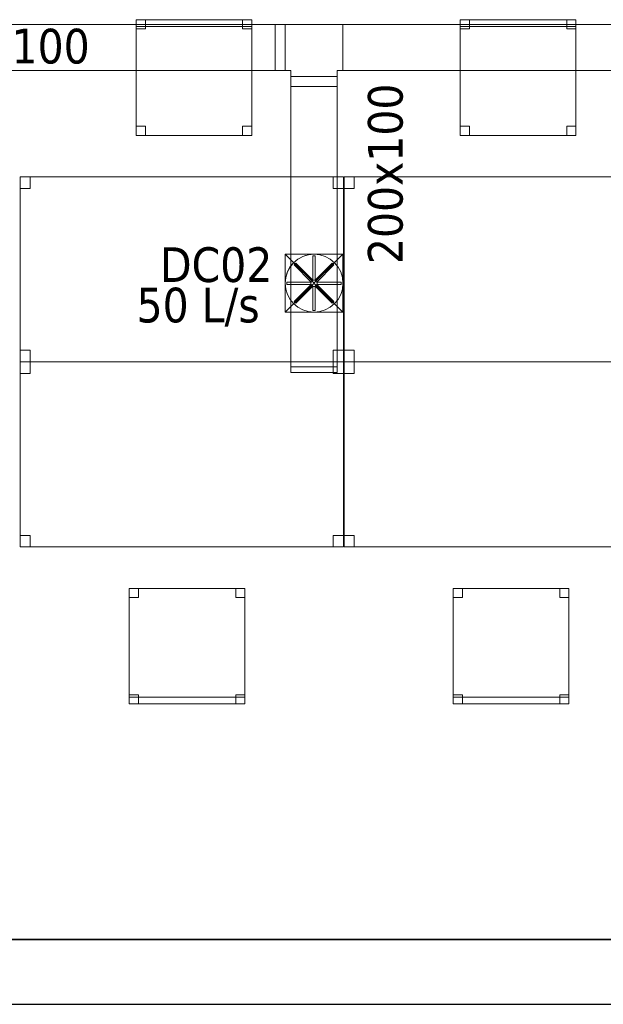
# Model space of a CAD drawing. Header units: metres. Extents: x 397.7 to 427.5, y 12.7 to 28.4.
# Tile 2 of 142: x 401.8 to 404.3, y 12.8 to 17.1. Entities that reach past the tile are written whole.
import ezdxf

# ---------------------------------------------------------------- set-up
doc = ezdxf.new("R2010")
doc.units = ezdxf.units.M
doc.layers.add('01_SUELOS', color=7, linetype='Continuous', lineweight=25, true_color=0x007f00)
for name, color, linetype, lineweight in [('02_MOBILIARIO', 7, 'Continuous', 18), ('A-DETL-____-MBND', 7, 'Continuous', 18), ('A-DETL-GENF-OTLN', 7, 'Continuous', 18), ('A-WALL-____-MCUT', 7, 'Continuous', 25), ('A-WALL-____-OTLN', 7, 'Continuous', 25), ('M-HVAC-CDFF-IDEN', 7, 'Continuous', 30), ('M-HVAC-DUCT-IDEN', 7, 'Continuous', 30), ('M-HVAC-DUCT-OTLN', 7, 'Continuous', 18)]:
    doc.layers.add(name, color=color, linetype=linetype, lineweight=lineweight)
doc.styles.add('Tahoma_2', font='tahoma.ttf', dxfattribs={"height": 0.15})

# ---------------------------------------------------------------- blocks, each defined once
blk = doc.blocks.new('Family - Mur P2-152758-05_CLI_AIRE_P2')
at = {"layer": 'A-WALL-____-MCUT', "color": 253, "true_color": 0xaaaaaa}
for p, q in [((25.4738, 0.28), (0.0555, 0.28)), ((0, 0), (25.4158, 0))]:
    blk.add_line(p, q, dxfattribs=at)
at = {"layer": 'A-WALL-____-OTLN', "color": 253, "true_color": 0xaaaaaa}
for p, q in [((25.4738, 0.28), (0.0555, 0.28)), ((0, 0), (25.4158, 0))]:
    blk.add_line(p, q, dxfattribs=at)
at = {"layer": 'A-WALL-____-OTLN', "color": 253, "lineweight": 18, "true_color": 0xaaaaaa}
blk.add_line((0, 0), (25.4158, 0), dxfattribs=at)
blk = doc.blocks.new('Family - Taula 140X80_P2-152765-05_CLI_AIRE_P2')
at = {"layer": 'A-DETL-____-MBND', "color": 253, "true_color": 0xaaaaaa}
for p, q in [((0, 0.7501), (0, 0.8001)), ((0, 0.8001), (0.0437, 0.8001)), ((0.0437, 0.8001), (0, 0.8001)), ((0, 0.8001), (0, 0.7501)), ((0, 0), (0, 0.8001)), ((0, 0.8001), (1.3973, 0.8001)), ((1.3973, 0.8001), (0, 0.8001)), ((0, 0.8001), (0, 0)), ((0.0437, 0.8001), (0.0437, 0.7501)), ((0.0437, 0.7501), (0.0437, 0.8001)), ((1.3536, 0.7501), (1.3536, 0.8001)), ((1.3536, 0.8001), (1.3973, 0.8001)), ((1.3973, 0.8001), (1.3536, 0.8001)), ((1.3536, 0.8001), (1.3536, 0.7501)), ((1.3973, 0.8001), (1.3973, 0)), ((1.3973, 0), (1.3973, 0.8001)), ((1.3973, 0.8001), (1.3973, 0.7501)), ((1.3973, 0.7501), (1.3973, 0.8001)), ((0.0437, 0.7501), (0, 0.7501)), ((0, 0.7501), (0.0437, 0.7501)), ((1.3973, 0.7501), (1.3536, 0.7501)), ((1.3536, 0.7501), (1.3973, 0.7501)), ((0, 0), (0, 0.05)), ((0, 0.05), (0.0437, 0.05)), ((0.0437, 0.05), (0, 0.05)), ((0, 0.05), (0, 0)), ((0.0437, 0.05), (0.0437, 0)), ((0.0437, 0), (0.0437, 0.05)), ((1.3536, 0), (1.3536, 0.05)), ((1.3536, 0.05), (1.3973, 0.05)), ((1.3973, 0.05), (1.3536, 0.05)), ((1.3536, 0.05), (1.3536, 0)), ((1.3973, 0.05), (1.3973, 0)), ((1.3973, 0), (1.3973, 0.05)), ((0.0437, 0), (0, 0)), ((0, 0), (0.0437, 0)), ((1.3973, 0), (0, 0)), ((0, 0), (1.3973, 0)), ((1.3973, 0), (1.3536, 0)), ((1.3536, 0), (1.3973, 0))]:
    blk.add_line(p, q, dxfattribs=at)
blk = doc.blocks.new('Family - LONDR55-XX_ZZ-ARQ-CAA-M3D-Londres55-152793-05_CLI_AIRE_P2')
at = {"layer": '01_SUELOS', "color": 9, "true_color": 0xaad4aa}
for p, q in [((0, 0), (25.4191, 0)), ((25.4191, 0), (0, 0))]:
    blk.add_line(p, q, dxfattribs=at)
blk = doc.blocks.new('Family - Taula 140X80_P2-152852-05_CLI_AIRE_P2')
at = {"layer": 'A-DETL-____-MBND', "color": 253, "true_color": 0xaaaaaa}
for p, q in [((0, 0.7501), (0, 0.8001)), ((0, 0.8001), (0.0437, 0.8001)), ((0.0437, 0.8001), (0, 0.8001)), ((0, 0.8001), (0, 0.7501)), ((0, 0), (0, 0.8001)), ((0, 0.8001), (1.3973, 0.8001)), ((1.3973, 0.8001), (0, 0.8001)), ((0, 0.8001), (0, 0)), ((0.0437, 0.8001), (0.0437, 0.7501)), ((0.0437, 0.7501), (0.0437, 0.8001)), ((1.3536, 0.7501), (1.3536, 0.8001)), ((1.3536, 0.8001), (1.3973, 0.8001)), ((1.3973, 0.8001), (1.3536, 0.8001)), ((1.3536, 0.8001), (1.3536, 0.7501)), ((1.3973, 0.8001), (1.3973, 0)), ((1.3973, 0), (1.3973, 0.8001)), ((1.3973, 0.8001), (1.3973, 0.7501)), ((1.3973, 0.7501), (1.3973, 0.8001)), ((0.0437, 0.7501), (0, 0.7501)), ((0, 0.7501), (0.0437, 0.7501)), ((1.3973, 0.7501), (1.3536, 0.7501)), ((1.3536, 0.7501), (1.3973, 0.7501)), ((0, 0), (0, 0.05)), ((0, 0.05), (0.0437, 0.05)), ((0.0437, 0.05), (0, 0.05)), ((0, 0.05), (0, 0)), ((0.0437, 0.05), (0.0437, 0)), ((0.0437, 0), (0.0437, 0.05)), ((1.3536, 0), (1.3536, 0.05)), ((1.3536, 0.05), (1.3973, 0.05)), ((1.3973, 0.05), (1.3536, 0.05)), ((1.3536, 0.05), (1.3536, 0)), ((1.3973, 0.05), (1.3973, 0)), ((1.3973, 0), (1.3973, 0.05)), ((1.3973, 0), (0, 0)), ((0, 0), (1.3973, 0)), ((0.0437, 0), (0, 0)), ((0, 0), (0.0437, 0)), ((1.3973, 0), (1.3536, 0)), ((1.3536, 0), (1.3973, 0))]:
    blk.add_line(p, q, dxfattribs=at)
blk = doc.blocks.new('Family - Cadira d_Oficina_P2-153061-05_CLI_AIRE_P2')
at = {"layer": 'A-DETL-____-MBND', "color": 253, "true_color": 0xaaaaaa}
for p, q in [((0, 0.46), (0, 0.5)), ((0, 0.5), (0.04, 0.5)), ((0.04, 0.5), (0, 0.5)), ((0, 0.5), (0, 0.46)), ((0, 0.5), (0.5, 0.5)), ((0, 0), (0, 0.5)), ((0.5, 0.5), (0, 0.5)), ((0, 0.5), (0, 0)), ((0.04, 0.5), (0.04, 0.46)), ((0.04, 0.46), (0.04, 0.5)), ((0.46, 0.46), (0.46, 0.5)), ((0.46, 0.5), (0.5, 0.5)), ((0.5, 0.5), (0.46, 0.5)), ((0.46, 0.5), (0.46, 0.46)), ((0.5, 0.5), (0.5, 0.46)), ((0.5, 0.46), (0.5, 0.5)), ((0.5, 0.5), (0.5, 0)), ((0.5, 0), (0.5, 0.5)), ((0.04, 0.46), (0, 0.46)), ((0, 0.46), (0.04, 0.46)), ((0.5, 0.46), (0.46, 0.46)), ((0.46, 0.46), (0.5, 0.46)), ((0, 0), (0, 0.04)), ((0, 0.04), (0.04, 0.04)), ((0.04, 0.04), (0, 0.04)), ((0, 0.04), (0, 0)), ((0, 0), (0, 0.03)), ((0, 0.03), (0.5, 0.03)), ((0.5, 0.03), (0, 0.03)), ((0, 0.03), (0, 0)), ((0, 0), (0.5, 0)), ((0.5, 0), (0, 0)), ((0, 0), (0.5, 0)), ((0.04, 0), (0, 0)), ((0, 0), (0.04, 0)), ((0.04, 0.04), (0.04, 0)), ((0.04, 0), (0.04, 0.04)), ((0.46, 0), (0.46, 0.04)), ((0.46, 0.04), (0.5, 0.04)), ((0.5, 0.04), (0.46, 0.04)), ((0.46, 0.04), (0.46, 0)), ((0.5, 0), (0.46, 0)), ((0.5, 0.04), (0.5, 0)), ((0.5, 0), (0.5, 0.04)), ((0.5, 0.03), (0.5, 0)), ((0.5, 0), (0.5, 0.03)), ((0.5, 0), (0, 0)), ((0.46, 0), (0.5, 0))]:
    blk.add_line(p, q, dxfattribs=at)
blk = doc.blocks.new('Family - Cadira d_Oficina_P2-153168-05_CLI_AIRE_P2')
at = {"layer": 'A-DETL-____-MBND', "color": 253, "true_color": 0xaaaaaa}
for p, q in [((0, 0.46), (0, 0.5)), ((0, 0.5), (0.04, 0.5)), ((0.04, 0.5), (0, 0.5)), ((0, 0.5), (0, 0.46)), ((0, 0), (0, 0.5)), ((0, 0.5), (0.5, 0.5)), ((0.5, 0.5), (0, 0.5)), ((0, 0.5), (0, 0)), ((0, 0.47), (0, 0.5)), ((0, 0.5), (0.5, 0.5)), ((0.5, 0.5), (0, 0.5)), ((0, 0.5), (0, 0.47)), ((0.5, 0.47), (0, 0.47)), ((0, 0.47), (0.5, 0.47)), ((0.04, 0.5), (0.04, 0.46)), ((0.04, 0.46), (0.04, 0.5)), ((0.46, 0.46), (0.46, 0.5)), ((0.46, 0.5), (0.5, 0.5)), ((0.5, 0.5), (0.46, 0.5)), ((0.46, 0.5), (0.46, 0.46)), ((0.5, 0.5), (0.5, 0.46)), ((0.5, 0.46), (0.5, 0.5)), ((0.5, 0.5), (0.5, 0)), ((0.5, 0), (0.5, 0.5)), ((0.5, 0.5), (0.5, 0.47)), ((0.5, 0.47), (0.5, 0.5)), ((0.04, 0.46), (0, 0.46)), ((0, 0.46), (0.04, 0.46)), ((0.5, 0.46), (0.46, 0.46)), ((0.46, 0.46), (0.5, 0.46)), ((0, 0), (0, 0.04)), ((0, 0.04), (0.04, 0.04)), ((0.04, 0.04), (0, 0.04)), ((0, 0.04), (0, 0)), ((0.04, 0), (0, 0)), ((0, 0), (0.04, 0)), ((0.5, 0), (0, 0)), ((0.04, 0.04), (0.04, 0)), ((0.04, 0), (0.04, 0.04)), ((0.46, 0), (0.46, 0.04)), ((0.46, 0.04), (0.5, 0.04)), ((0.5, 0.04), (0.46, 0.04)), ((0.46, 0.04), (0.46, 0)), ((0.5, 0), (0.46, 0)), ((0.46, 0), (0.5, 0)), ((0.5, 0.04), (0.5, 0)), ((0.5, 0), (0.5, 0.04)), ((0, 0), (0.5, 0))]:
    blk.add_line(p, q, dxfattribs=at)
blk = doc.blocks.new('Family - Taula 140X80_P2-153208-05_CLI_AIRE_P2')
at = {"layer": 'A-DETL-____-MBND', "color": 253, "true_color": 0xaaaaaa}
for p, q in [((0, 0.8001), (0.0437, 0.8001)), ((0, 0.7501), (0, 0.8001)), ((0.0437, 0.8001), (0, 0.8001)), ((0, 0.8001), (0, 0.7501)), ((0, 0.8001), (1.3973, 0.8001)), ((0, 0), (0, 0.8001)), ((1.3973, 0.8001), (0, 0.8001)), ((0, 0.8001), (0, 0)), ((0.0437, 0.8001), (0.0437, 0.7501)), ((0.0437, 0.7501), (0.0437, 0.8001)), ((1.3536, 0.8001), (1.3973, 0.8001)), ((1.3536, 0.7501), (1.3536, 0.8001)), ((1.3973, 0.8001), (1.3536, 0.8001)), ((1.3536, 0.8001), (1.3536, 0.7501)), ((1.3973, 0.8001), (1.3973, 0.7501)), ((1.3973, 0.7501), (1.3973, 0.8001)), ((1.3973, 0.8001), (1.3973, 0)), ((1.3973, 0), (1.3973, 0.8001)), ((0.0437, 0.7501), (0, 0.7501)), ((0, 0.7501), (0.0437, 0.7501)), ((1.3973, 0.7501), (1.3536, 0.7501)), ((1.3536, 0.7501), (1.3973, 0.7501)), ((0, 0.05), (0.0437, 0.05)), ((0, 0), (0, 0.05)), ((0.0437, 0.05), (0, 0.05)), ((0, 0.05), (0, 0)), ((0.0437, 0.05), (0.0437, 0)), ((0.0437, 0), (0.0437, 0.05)), ((1.3536, 0.05), (1.3973, 0.05)), ((1.3536, 0), (1.3536, 0.05)), ((1.3973, 0.05), (1.3536, 0.05)), ((1.3536, 0.05), (1.3536, 0)), ((1.3973, 0.05), (1.3973, 0)), ((1.3973, 0), (1.3973, 0.05)), ((0.0437, 0), (0, 0)), ((0, 0), (0.0437, 0)), ((0, 0), (1.3973, 0)), ((1.3973, 0), (1.3536, 0)), ((1.3536, 0), (1.3973, 0)), ((1.3973, 0), (0, 0))]:
    blk.add_line(p, q, dxfattribs=at)
blk = doc.blocks.new('Family - Cadira d_Oficina_P2-153237-05_CLI_AIRE_P2')
at = {"layer": 'A-DETL-____-MBND', "color": 253, "true_color": 0xaaaaaa}
for p, q in [((0, 0.5), (0.5, 0.5)), ((0, 0), (0, 0.5)), ((0.5, 0.5), (0, 0.5)), ((0, 0.5), (0, 0)), ((0, 0.46), (0, 0.5)), ((0, 0.5), (0.04, 0.5)), ((0.04, 0.5), (0, 0.5)), ((0, 0.5), (0, 0.46)), ((0.04, 0.5), (0.04, 0.46)), ((0.04, 0.46), (0.04, 0.5)), ((0.46, 0.46), (0.46, 0.5)), ((0.46, 0.5), (0.5, 0.5)), ((0.5, 0.5), (0.46, 0.5)), ((0.46, 0.5), (0.46, 0.46)), ((0.5, 0.5), (0.5, 0.46)), ((0.5, 0.46), (0.5, 0.5)), ((0.5, 0.5), (0.5, 0)), ((0.5, 0), (0.5, 0.5)), ((0.04, 0.46), (0, 0.46)), ((0, 0.46), (0.04, 0.46)), ((0.5, 0.46), (0.46, 0.46)), ((0.46, 0.46), (0.5, 0.46)), ((0, 0), (0, 0.04)), ((0, 0.04), (0.04, 0.04)), ((0.04, 0.04), (0, 0.04)), ((0, 0.04), (0, 0)), ((0, 0), (0, 0.03)), ((0, 0.03), (0.5, 0.03)), ((0.5, 0.03), (0, 0.03)), ((0, 0.03), (0, 0)), ((0.5, 0), (0, 0)), ((0, 0), (0.5, 0)), ((0, 0), (0.5, 0)), ((0.04, 0), (0, 0)), ((0, 0), (0.04, 0)), ((0.04, 0.04), (0.04, 0)), ((0.04, 0), (0.04, 0.04)), ((0.46, 0), (0.46, 0.04)), ((0.46, 0.04), (0.5, 0.04)), ((0.5, 0.04), (0.46, 0.04)), ((0.46, 0.04), (0.46, 0)), ((0.5, 0), (0.46, 0)), ((0.5, 0.04), (0.5, 0)), ((0.5, 0), (0.5, 0.04)), ((0.5, 0.03), (0.5, 0)), ((0.5, 0), (0.5, 0.03)), ((0.5, 0), (0, 0)), ((0.46, 0), (0.5, 0))]:
    blk.add_line(p, q, dxfattribs=at)
blk = doc.blocks.new('Family - Taula 140X80_P2-153291-05_CLI_AIRE_P2')
at = {"layer": 'A-DETL-____-MBND', "color": 253, "true_color": 0xaaaaaa}
for p, q in [((0, 0.8001), (0.0437, 0.8001)), ((0, 0.7501), (0, 0.8001)), ((0.0437, 0.8001), (0, 0.8001)), ((0, 0.8001), (0, 0.7501)), ((0, 0.8001), (1.3973, 0.8001)), ((0, 0), (0, 0.8001)), ((1.3973, 0.8001), (0, 0.8001)), ((0, 0.8001), (0, 0)), ((0.0437, 0.8001), (0.0437, 0.7501)), ((0.0437, 0.7501), (0.0437, 0.8001)), ((1.3536, 0.8001), (1.3973, 0.8001)), ((1.3536, 0.7501), (1.3536, 0.8001)), ((1.3973, 0.8001), (1.3536, 0.8001)), ((1.3536, 0.8001), (1.3536, 0.7501)), ((1.3973, 0.8001), (1.3973, 0)), ((1.3973, 0), (1.3973, 0.8001)), ((1.3973, 0.8001), (1.3973, 0.7501)), ((1.3973, 0.7501), (1.3973, 0.8001)), ((0.0437, 0.7501), (0, 0.7501)), ((0, 0.7501), (0.0437, 0.7501)), ((1.3973, 0.7501), (1.3536, 0.7501)), ((1.3536, 0.7501), (1.3973, 0.7501)), ((0, 0.05), (0.0437, 0.05)), ((0, 0), (0, 0.05)), ((0.0437, 0.05), (0, 0.05)), ((0, 0.05), (0, 0)), ((0.0437, 0.05), (0.0437, 0)), ((0.0437, 0), (0.0437, 0.05)), ((1.3536, 0.05), (1.3973, 0.05)), ((1.3536, 0), (1.3536, 0.05)), ((1.3973, 0.05), (1.3536, 0.05)), ((1.3536, 0.05), (1.3536, 0)), ((1.3973, 0.05), (1.3973, 0)), ((1.3973, 0), (1.3973, 0.05)), ((0, 0), (1.3973, 0)), ((0.0437, 0), (0, 0)), ((0, 0), (0.0437, 0)), ((1.3973, 0), (1.3536, 0)), ((1.3536, 0), (1.3973, 0)), ((1.3973, 0), (0, 0))]:
    blk.add_line(p, q, dxfattribs=at)
blk = doc.blocks.new('Family - Cadira d_Oficina_P2-153293-05_CLI_AIRE_P2')
at = {"layer": 'A-DETL-____-MBND', "color": 253, "true_color": 0xaaaaaa}
for p, q in [((0, 0), (0, 0.5)), ((0, 0.5), (0.5, 0.5)), ((0.5, 0.5), (0, 0.5)), ((0, 0.5), (0, 0)), ((0, 0.46), (0, 0.5)), ((0, 0.5), (0.04, 0.5)), ((0.04, 0.5), (0, 0.5)), ((0, 0.5), (0, 0.46)), ((0, 0.47), (0, 0.5)), ((0, 0.5), (0.5, 0.5)), ((0.5, 0.5), (0, 0.5)), ((0, 0.5), (0, 0.47)), ((0.5, 0.47), (0, 0.47)), ((0, 0.47), (0.5, 0.47)), ((0.04, 0.5), (0.04, 0.46)), ((0.04, 0.46), (0.04, 0.5)), ((0.46, 0.46), (0.46, 0.5)), ((0.46, 0.5), (0.5, 0.5)), ((0.5, 0.5), (0.46, 0.5)), ((0.46, 0.5), (0.46, 0.46)), ((0.5, 0.5), (0.5, 0)), ((0.5, 0), (0.5, 0.5)), ((0.5, 0.5), (0.5, 0.46)), ((0.5, 0.46), (0.5, 0.5)), ((0.5, 0.5), (0.5, 0.47)), ((0.5, 0.47), (0.5, 0.5)), ((0.04, 0.46), (0, 0.46)), ((0, 0.46), (0.04, 0.46)), ((0.5, 0.46), (0.46, 0.46)), ((0.46, 0.46), (0.5, 0.46)), ((0, 0), (0, 0.04)), ((0, 0.04), (0.04, 0.04)), ((0.04, 0.04), (0, 0.04)), ((0, 0.04), (0, 0)), ((0.5, 0), (0, 0)), ((0.04, 0), (0, 0)), ((0, 0), (0.04, 0)), ((0.04, 0.04), (0.04, 0)), ((0.04, 0), (0.04, 0.04)), ((0.46, 0), (0.46, 0.04)), ((0.46, 0.04), (0.5, 0.04)), ((0.5, 0.04), (0.46, 0.04)), ((0.46, 0.04), (0.46, 0)), ((0.5, 0), (0.46, 0)), ((0.46, 0), (0.5, 0)), ((0.5, 0.04), (0.5, 0)), ((0.5, 0), (0.5, 0.04)), ((0, 0), (0.5, 0))]:
    blk.add_line(p, q, dxfattribs=at)
blk = doc.blocks.new('LONDR55-XX_ZZ-ARQ-CAA-M3D-Londres55_ifc-1-05_CLI_AIRE_P2')
at = {"layer": '01_SUELOS', "color": 253, "lineweight": 18, "true_color": 0xaaaaaa}
blk.add_blockref('Family - LONDR55-XX_ZZ-ARQ-CAA-M3D-Londres55-152793-05_CLI_AIRE_P2', (398.2971, 13.1206), dxfattribs=at)
at = {"layer": '02_MOBILIARIO', "color": 253, "lineweight": 18, "true_color": 0xaaaaaa}
for name, p in [('Family - Cadira d_Oficina_P2-153293-05_CLI_AIRE_P2', (402.2829, 16.5972)), ('Family - Cadira d_Oficina_P2-153168-05_CLI_AIRE_P2', (403.6829, 16.5972)), ('Family - Taula 140X80_P2-153208-05_CLI_AIRE_P2', (401.7809, 15.618)), ('Family - Taula 140X80_P2-153291-05_CLI_AIRE_P2', (403.1809, 15.618)), ('Family - Taula 140X80_P2-152765-05_CLI_AIRE_P2', (401.7809, 14.818)), ('Family - Taula 140X80_P2-152852-05_CLI_AIRE_P2', (403.1809, 14.818)), ('Family - Cadira d_Oficina_P2-153237-05_CLI_AIRE_P2', (402.2529, 14.1389)), ('Family - Cadira d_Oficina_P2-153061-05_CLI_AIRE_P2', (403.6529, 14.1389))]:
    blk.add_blockref(name, p, dxfattribs=at)
at = {"layer": 'A-WALL-____-OTLN', "color": 253, "lineweight": 18, "true_color": 0xaaaaaa}
blk.add_blockref('Family - Mur P2-152758-05_CLI_AIRE_P2', (398.2417, 12.8406), dxfattribs=at)
blk = doc.blocks.new('M_Te rectangular - Estándar-474646-05_CLI_AIRE_P2')
at = {"layer": 'M-HVAC-DUCT-OTLN', "color": 143, "true_color": 0x32aad1}
for p, q in [((-0.125, 0.1), (-0.125, -0.1)), ((-0.125, -0.1), (-0.125, 0.1)), ((-0.125, 0.1), (0.125, 0.1)), ((0.125, 0.1), (-0.125, 0.1)), ((0.125, -0.1), (0.125, 0.1)), ((0.125, 0.1), (0.125, -0.1)), ((-0.1, -0.1), (-0.125, -0.1)), ((-0.1, -0.1), (-0.125, -0.1)), ((-0.1, -0.1), (-0.1, -0.125)), ((-0.1, -0.125), (-0.1, -0.1)), ((-0.1, -0.125), (0.1, -0.125)), ((0.1, -0.125), (-0.1, -0.125)), ((0.1, -0.1), (0.1, -0.125)), ((0.125, -0.1), (0.1, -0.1)), ((0.125, -0.1), (0.1, -0.1)), ((0.1, -0.125), (0.1, -0.1))]:
    blk.add_line(p, q, dxfattribs=at)
blk = doc.blocks.new('ZYR_03_06_08_01 Difusor Rotacional Circular Impulsió NO PLENUM - DC02-354801-05_CLI_AIRE_P2')
at = {"layer": 'A-DETL-GENF-OTLN', "color": 143, "true_color": 0x32aad1}
for p, q in [((-0.0862, 0.0788), (-0.0788, 0.0862)), ((-0.0788, 0.0862), (-0.0052, 0.0125)), ((-0.0052, 0.1179), (0.0052, 0.1179)), ((-0.0052, 0.0138), (-0.0052, 0.1179)), ((0.0052, 0.1179), (0.0052, 0.0138)), ((0.0052, 0.0125), (0.0788, 0.0862)), ((0.0788, 0.0862), (0.0862, 0.0788)), ((-0.0125, 0.0052), (-0.0862, 0.0788)), ((0.0862, 0.0788), (0.0125, 0.0052)), ((-0.1179, 0.0052), (-0.0138, 0.0052)), ((-0.1179, -0.0052), (-0.1179, 0.0052)), ((-0.0138, 0.0052), (-0.0138, -0.0052)), ((-0.0052, 0.0125), (-0.0125, 0.0052)), ((0.0052, 0.0138), (-0.0052, 0.0138)), ((0.0125, 0.0052), (0.0052, 0.0125)), ((0.0138, 0.0052), (0.1179, 0.0052)), ((0.0138, -0.0052), (0.0138, 0.0052)), ((0.1179, 0.0052), (0.1179, -0.0052)), ((-0.0138, -0.0052), (-0.1179, -0.0052)), ((-0.0862, -0.0788), (-0.0125, -0.0052)), ((-0.0052, -0.0125), (-0.0788, -0.0862)), ((-0.0125, -0.0052), (-0.0052, -0.0125)), ((-0.0052, -0.0138), (0.0052, -0.0138)), ((-0.0052, -0.1179), (-0.0052, -0.0138)), ((0.0052, -0.0125), (0.0125, -0.0052)), ((0.0788, -0.0862), (0.0052, -0.0125)), ((0.0052, -0.0138), (0.0052, -0.1179)), ((0.0125, -0.0052), (0.0862, -0.0788)), ((0.1179, -0.0052), (0.0138, -0.0052)), ((-0.0788, -0.0862), (-0.0862, -0.0788)), ((0.0862, -0.0788), (0.0788, -0.0862)), ((0.0052, -0.1179), (-0.0052, -0.1179))]:
    blk.add_line(p, q, dxfattribs=at)
blk.add_circle((0, 0), 0.125, dxfattribs=at)
blk = doc.blocks.new('M_Transición rectangular - Ángulo - 60 grados-474649-05_CLI_AIRE_P2')
at = {"layer": 'M-HVAC-DUCT-OTLN', "color": 143, "true_color": 0x32aad1}
for p, q in [((0, 0.1), (0, -0.1)), ((0, 0.1), (0.0433, 0.1)), ((0, 0.1), (0.0433, 0.1)), ((0, -0.1), (0, 0.1)), ((0.0433, -0.1), (0.0433, 0.1)), ((0.0433, 0.1), (0.0433, -0.1)), ((0, -0.1), (0.0433, -0.1)), ((0.0433, -0.1), (0, -0.1))]:
    blk.add_line(p, q, dxfattribs=at)
blk = doc.blocks.new('M_Transición de rectangular a redondo - Ángulo - 60 grados-473491-05_CLI_AIRE_P2')
at = {"layer": 'M-HVAC-DUCT-OTLN', "color": 143, "true_color": 0x32aad1}
for p, q in [((404.3152, 21.5041), (404.3152, 21.6291)), ((404.3152, 21.6291), (404.4402, 21.6291)), ((404.3152, 21.6291), (404.3152, 21.3791)), ((404.5652, 21.6291), (404.3152, 21.6291)), ((404.4402, 21.6291), (404.5652, 21.6291)), ((404.5652, 21.6291), (404.5652, 21.5041)), ((404.5652, 21.3791), (404.5652, 21.6291)), ((404.3152, 21.3791), (404.3152, 21.5041)), ((404.5652, 21.5041), (404.5652, 21.3791)), ((404.4402, 21.3791), (404.3152, 21.3791)), ((404.3152, 21.3791), (404.5652, 21.3791)), ((404.5652, 21.3791), (404.4402, 21.3791))]:
    blk.add_line(p, q, dxfattribs=at)
for start, end in [(90, 180), (0, 90), (180, 270), (270, 0)]:
    blk.add_arc((404.4402, 21.5041), 0.125, start, end, dxfattribs=at)
blk = doc.blocks.new('MEP_15_03 Injerto Conducte - Mínimo-474498-05_CLI_AIRE_P2')
at = {"layer": 'M-HVAC-DUCT-OTLN', "color": 143, "true_color": 0x32aad1}
for p, q in [((400.2754, 16.083), (400.0254, 16.083)), ((400.0254, 16.083), (400.0254, 15.833)), ((400.0254, 16.083), (400.0254, 15.833)), ((400.2754, 16.083), (400.0254, 16.083)), ((400.2754, 15.833), (400.2754, 16.083)), ((400.2754, 15.833), (400.2754, 16.083)), ((400.0254, 15.833), (400.2754, 15.833)), ((400.0254, 15.833), (400.2754, 15.833))]:
    blk.add_line(p, q, dxfattribs=at)
blk = doc.blocks.new('M_Remate rectangular - Estándar-474862-05_CLI_AIRE_P2')
at = {"layer": 'M-HVAC-DUCT-OTLN', "color": 143, "true_color": 0x32aad1}
for p, q in [((0, 0.1), (0, -0.1)), ((0, -0.1), (0, 0.1)), ((0, 0.1), (0.025, 0.1)), ((0.025, 0.1), (0, 0.1)), ((0.025, 0.1), (0.025, -0.1)), ((0.025, -0.1), (0.025, 0.1)), ((0.025, -0.1), (0, -0.1)), ((0.025, -0.1), (0, -0.1))]:
    blk.add_line(p, q, dxfattribs=at)

msp = doc.modelspace()

# ---------------------------------------------------------------- linework, layer by layer
at = {"layer": 'M-HVAC-DUCT-OTLN', "color": 143, "true_color": 0x32aad1}
for p, q in [((400.3504, 17.0771), (402.883, 17.0771)), ((402.883, 16.8771), (402.883, 17.0771)), ((403.1763, 16.8771), (403.1763, 17.0771)), ((403.1763, 17.0771), (406.8277, 17.0771)), ((402.883, 16.8771), (400.3504, 16.8771)), ((406.8277, 16.8771), (403.1763, 16.8771)), ((403.1513, 16.8088), (402.9513, 16.8088)), ((402.9513, 15.5971), (402.9513, 16.8088)), ((403.1513, 16.8088), (403.1513, 15.5971)), ((402.9263, 15.833), (402.9263, 16.083)), ((402.9263, 16.083), (403.1763, 16.083)), ((402.9263, 16.083), (403.1763, 15.833)), ((403.1763, 16.083), (402.9263, 15.833)), ((403.1763, 16.083), (403.1763, 15.833)), ((403.1763, 15.833), (402.9263, 15.833)), ((403.1513, 15.5971), (402.9513, 15.5971))]:
    msp.add_line(p, q, dxfattribs=at)

# ---------------------------------------------------------------- block references
at = {"lineweight": 5}
msp.add_blockref('LONDR55-XX_ZZ-ARQ-CAA-M3D-Londres55_ifc-1-05_CLI_AIRE_P2', (0, 0), dxfattribs=at)
at = {"layer": 'A-DETL-GENF-OTLN', "color": 143, "true_color": 0x32aad1}
msp.add_blockref('ZYR_03_06_08_01 Difusor Rotacional Circular Impulsió NO PLENUM - DC02-354801-05_CLI_AIRE_P2', (403.0513, 15.958), dxfattribs=at)
at = {"layer": 'M-HVAC-DUCT-OTLN', "color": 143, "true_color": 0x32aad1}
for name, p, rotation in [('M_Transición rectangular - Ángulo - 60 grados-474649-05_CLI_AIRE_P2', (402.9263, 16.9771), 180), ('M_Transición rectangular - Ángulo - 60 grados-474649-05_CLI_AIRE_P2', (403.0513, 16.8521), 270), ('M_Transición de rectangular a redondo - Ángulo - 60 grados-473491-05_CLI_AIRE_P2', (807.4915, 37.4621), 180), ('M_Remate rectangular - Estándar-474862-05_CLI_AIRE_P2', (403.0513, 15.5971), 270)]:
    msp.add_blockref(name, p, dxfattribs=dict(at, rotation=rotation))
for name, p in [('M_Te rectangular - Estándar-474646-05_CLI_AIRE_P2', (403.0513, 16.9771)), ('MEP_15_03 Injerto Conducte - Mínimo-474498-05_CLI_AIRE_P2', (2.9009, 0))]:
    msp.add_blockref(name, p, dxfattribs=at)

# ---------------------------------------------------------------- texts
at = {"layer": 'M-HVAC-CDFF-IDEN', "char_height": 0.15, "attachment_point": 1, "style": 'Tahoma_2'}
for s, insert, width in [('DC02', (402.3861, 16.1133), 0.577215), ('50 L/s', (402.2845, 15.9387), 0.661392)]:
    msp.add_mtext(s, dxfattribs=dict(at, insert=insert, width=width))
at = {"layer": 'M-HVAC-DUCT-IDEN', "insert": (401.3018, 17.058), "char_height": 0.15, "width": 0.913924, "attachment_point": 1, "style": 'Tahoma_2'}
msp.add_mtext('200x100', dxfattribs=at)
at = {"layer": 'M-HVAC-DUCT-IDEN', "insert": (403.2841, 16.0409), "char_height": 0.15, "width": 0.913924, "attachment_point": 1, "rotation": 90, "style": 'Tahoma_2'}
msp.add_mtext('200x100', dxfattribs=at)

doc.saveas('drawing.dxf')
